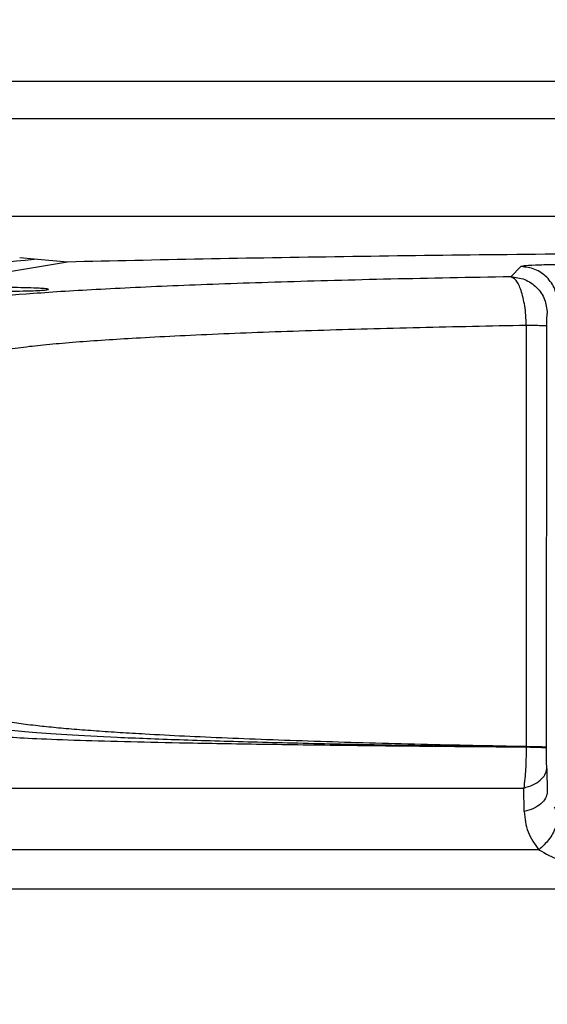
# Model space of a CAD drawing. Header units: inches. Extents: x 144.9 to 238.4, y 214.8 to 247.7.
# Tile 45 of 256: x 158.6077 to 158.6605, y 225.1961 to 225.2947. Entities that reach past the tile are written whole.
import ezdxf

# ---------------------------------------------------------------- set-up
doc = ezdxf.new("R2010")
doc.units = ezdxf.units.IN
doc.header["$LTSCALE"] = 0.25
doc.header["$MEASUREMENT"] = 0
doc.layers.add('ANNOTATIONS', color=1, linetype='Continuous')
doc.layers.add('MOTOR RH', color=7, linetype='Continuous')
doc.styles.add('ARIAL', font='arial.ttf', dxfattribs={"height": 0.09375})
doc.dimstyles.new('STANDARD$0', dxfattribs={"dimtxt": 0.09375, "dimasz": 0.09375, "dimexe": 0.03125, "dimexo": 0.046875, "dimgap": 0.09, "dimtad": 0, "dimtih": 1, "dimtoh": 1, "dimdec": 4, "dimzin": 0, "dimdsep": 46, "dimtxsty": 'ARIAL', "dimcen": 0.09, "dimadec": 0, "dimazin": 0, "dimtfac": 1, "dimtdec": 4, "dimtofl": 0, "dimtmove": 0, "dimatfit": 1, "dimfxl": 1, "dimtolj": 1, "dimtzin": 0, "dimarcsym": 0})

# ---------------------------------------------------------------- blocks, each defined once
blk = doc.blocks.new('*D61')
at = {"layer": 'ANNOTATIONS', "color": 0, "lineweight": -2, "transparency": 16777216}
for p, q in [((158.0267998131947, 223.8493624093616), (158.0267998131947, 225.9990556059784)), ((159.1674248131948, 224.9900478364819), (159.1674248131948, 225.9990556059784)), ((158.1205498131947, 225.9678056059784), (158.312002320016, 225.9678056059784)), ((159.0736748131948, 225.9678056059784), (158.8822223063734, 225.9678056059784))]:
    blk.add_line(p, q, dxfattribs=at)
at = {"layer": 'ANNOTATIONS', "color": 0, "transparency": 16777216}
for points in [[(158.1205498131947, 225.9834306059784), (158.1205498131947, 225.9521806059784), (158.0267998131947, 225.9678056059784)], [(159.0736748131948, 225.9834306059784), (159.0736748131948, 225.9521806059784), (159.1674248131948, 225.9678056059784)]]:
    blk.add_solid(points, dxfattribs=at)
at = {"layer": 'defpoints', "color": 0, "transparency": 16777216}
for p in [(158.0267998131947, 225.9678056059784), (159.1674248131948, 224.9431728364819), (158.0267998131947, 223.8024874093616)]:
    blk.add_point(p, dxfattribs=at)
at = {"layer": 'ANNOTATIONS', "color": 0, "transparency": 16777216, "insert": (158.5971123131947, 225.9678056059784), "char_height": 0.09375, "attachment_point": 5, "style": 'ARIAL'}
blk.add_mtext('\\A1;18 5/8"', dxfattribs=at)
blk = doc.blocks.new('*D63')
at = {"layer": 'ANNOTATIONS', "color": 0, "lineweight": -2, "transparency": 16777216}
for p, q in [((158.0267998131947, 223.8493624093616), (158.0267998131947, 226.3654182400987)), ((159.5003668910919, 225.1127240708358), (159.5003668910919, 226.3654182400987)), ((158.1205498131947, 226.3341682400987), (158.559241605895, 226.3341682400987)), ((159.4066168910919, 226.3341682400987), (158.9679250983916, 226.3341682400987))]:
    blk.add_line(p, q, dxfattribs=at)
at = {"layer": 'ANNOTATIONS', "color": 0, "transparency": 16777216}
for points in [[(158.1205498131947, 226.3497932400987), (158.1205498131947, 226.3185432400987), (158.0267998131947, 226.3341682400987)], [(159.4066168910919, 226.3497932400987), (159.4066168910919, 226.3185432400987), (159.5003668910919, 226.3341682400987)]]:
    blk.add_solid(points, dxfattribs=at)
at = {"layer": 'defpoints', "color": 0, "transparency": 16777216}
for p in [(158.0267998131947, 226.3341682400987), (159.5003668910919, 225.0658490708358), (158.0267998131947, 223.8024874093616)]:
    blk.add_point(p, dxfattribs=at)
at = {"layer": 'ANNOTATIONS', "color": 0, "transparency": 16777216, "insert": (158.7635833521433, 226.3341682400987), "char_height": 0.09375, "attachment_point": 5, "style": 'ARIAL'}
blk.add_mtext('\\A1;24""', dxfattribs=at)

msp = doc.modelspace()

# ---------------------------------------------------------------- linework, layer by layer
at = {"layer": 'MOTOR RH'}
for p, q in [((158.8694732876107, 225.288537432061), (158.5323669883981, 225.288537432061)), ((158.5486401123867, 225.2848464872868), (158.853200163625, 225.2848464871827)), ((158.8470740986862, 225.2750039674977), (158.5547661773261, 225.2750039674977)), ((158.6091454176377, 225.2707357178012), (158.6076892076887, 225.2708640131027)), ((158.6124810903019, 225.2704557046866), (158.6091453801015, 225.2707358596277)), ((158.6124810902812, 225.2704557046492), (158.588967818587, 225.2664814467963)), ((158.6578459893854, 225.2699997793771), (158.6568256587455, 225.2689794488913)), ((158.658389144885, 225.2641369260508), (158.6583729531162, 225.2219199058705)), ((158.6604124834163, 225.2218522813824), (158.6604417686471, 225.2640729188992)), ((158.6583727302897, 225.2218568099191), (158.6583731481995, 225.2216855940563)), ((158.6583727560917, 225.2218872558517), (158.6583727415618, 225.2218568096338)), ((158.6604125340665, 225.2217717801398), (158.6604124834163, 225.2218522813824)), ((158.6604348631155, 225.2197163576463), (158.660493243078, 225.2173511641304)), ((158.605032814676, 225.2177732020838), (158.6581400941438, 225.2177732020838)), ((158.6581767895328, 225.2154080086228), (158.6581400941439, 225.2177732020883)), ((158.6596453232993, 225.2115925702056), (158.6011246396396, 225.2115925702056)), ((158.599707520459, 225.2076801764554), (158.6925321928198, 225.2076801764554))]:
    msp.add_line(p, q, dxfattribs=at)
for points, knots in [([(158.588967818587, 225.2688335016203), (158.5909496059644, 225.2690242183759), (158.5975426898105, 225.2696587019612), (158.6043701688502, 225.2702924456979), (158.6091454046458, 225.2707356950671)], [0, 0, 0, 0, 0.300585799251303, 1, 1, 1, 1]), ([(158.7009201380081, 225.2714182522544), (158.6957223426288, 225.2714129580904), (158.6852981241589, 225.2714023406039), (158.6697795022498, 225.2713169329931), (158.6546320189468, 225.2711822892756), (158.6399684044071, 225.2709930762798), (158.6257939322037, 225.2707566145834), (158.6169433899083, 225.2705565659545), (158.6124810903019, 225.2704557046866)], [0, 0, 0, 0, 0.1657703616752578, 0.3324537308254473, 0.4999965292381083, 0.6638104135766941, 0.8304986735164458, 1, 1, 1, 1]), ([(158.6639692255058, 225.2702062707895), (158.6631858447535, 225.2702032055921), (158.6616154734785, 225.2701970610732), (158.6596167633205, 225.2701496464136), (158.6581904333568, 225.27008155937), (158.6579606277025, 225.270026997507), (158.6578459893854, 225.2699997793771)], [0, 0, 0, 0, 0.2494261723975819, 0.5000016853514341, 0.7505763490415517, 1, 1, 1, 1]), ([(158.6568256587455, 225.2689794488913), (158.6527567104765, 225.2689039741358), (158.6446150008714, 225.2687529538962), (158.6336585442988, 225.2684557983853), (158.6238834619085, 225.2681134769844), (158.6155505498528, 225.2677270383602), (158.6087811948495, 225.2673050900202), (158.6037498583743, 225.2668549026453), (158.6003794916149, 225.2663853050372), (158.5997036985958, 225.266064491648), (158.5993660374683, 225.2659041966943)], [0, 0, 0, 0, 0.1249349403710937, 0.2499869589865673, 0.3750455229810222, 0.5000591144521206, 0.6250776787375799, 0.7500922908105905, 0.8751331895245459, 1, 1, 1, 1]), ([(158.6583891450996, 225.2641369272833), (158.658377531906, 225.2644683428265), (158.6583544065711, 225.265128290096), (158.6582060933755, 225.266363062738), (158.6578978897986, 225.267669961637), (158.6573892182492, 225.2687299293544), (158.6570122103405, 225.2688968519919), (158.6568256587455, 225.2689794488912)], [0, 0, 0, 0, 0.1326972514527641, 0.2642398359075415, 0.5177648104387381, 0.7613796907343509, 1, 1, 1, 1]), ([(158.6050265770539, 225.2675256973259), (158.605586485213, 225.2675273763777), (158.6065117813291, 225.2675301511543), (158.6078876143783, 225.2675511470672), (158.609027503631, 225.2675812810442), (158.6099249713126, 225.2676238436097), (158.6104476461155, 225.2676690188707), (158.6106418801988, 225.2677172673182), (158.610474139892, 225.2677697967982), (158.6099185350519, 225.2678157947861), (158.6090278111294, 225.2678579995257), (158.6082662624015, 225.2678765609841), (158.6078054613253, 225.2678877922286)], [0, 0, 0, 0, 0.1152605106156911, 0.1904778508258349, 0.3073222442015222, 0.4067191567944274, 0.4999507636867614, 0.5931891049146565, 0.6926061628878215, 0.8094837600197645, 0.8847216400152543, 0.9999999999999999, 0.9999999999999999, 0.9999999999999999, 0.9999999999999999]), ([(158.6078054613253, 225.2678877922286), (158.6073668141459, 225.2678953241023), (158.6064896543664, 225.267910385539), (158.6055142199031, 225.2679126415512), (158.6050265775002, 225.2679137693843)], [0, 0, 0, 0, 0.5000767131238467, 1, 1, 1, 1]), ([(158.6604417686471, 225.2640729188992), (158.6604425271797, 225.2642210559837), (158.6604441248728, 225.2645330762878), (158.6604546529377, 225.264937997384), (158.6604703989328, 225.2652404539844), (158.660483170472, 225.2652898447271), (158.6604897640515, 225.2653153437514)], [0, 0, 0, 0, 0.2186024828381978, 0.4604411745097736, 0.7214412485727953, 1, 1, 1, 1]), ([(158.6042835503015, 225.2610718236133), (158.6043954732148, 225.2611491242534), (158.6046095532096, 225.2612969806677), (158.605377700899, 225.2615070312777), (158.6063426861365, 225.2616956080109), (158.6074448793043, 225.2618626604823), (158.6089162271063, 225.2620484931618), (158.610902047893, 225.2622537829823), (158.6135794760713, 225.2624788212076), (158.6165210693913, 225.2626867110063), (158.6210529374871, 225.2629622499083), (158.6277449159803, 225.2632870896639), (158.6372180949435, 225.2636314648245), (158.6474038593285, 225.2639200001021), (158.6547786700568, 225.2640656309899), (158.6583891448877, 225.2641369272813)], [0, 0, 0, 0, 0.06060433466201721, 0.1159206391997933, 0.1659478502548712, 0.2106850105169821, 0.2501312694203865, 0.3171367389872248, 0.3811542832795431, 0.4421833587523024, 0.5002234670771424, 0.6326723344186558, 0.760118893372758, 0.8825617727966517, 1, 1, 1, 1]), ([(158.6583891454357, 225.2641369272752), (158.6586743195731, 225.2641333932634), (158.6592445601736, 225.2641263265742), (158.6598874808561, 225.2641106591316), (158.6603283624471, 225.2640925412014), (158.6604039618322, 225.2640794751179), (158.6604417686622, 225.2640729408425)], [0, 0, 0, 0, 0.2500472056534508, 0.5000000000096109, 0.749952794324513, 1, 1, 1, 1]), ([(158.6583729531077, 225.2219199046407), (158.6548080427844, 225.2219908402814), (158.6475259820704, 225.2221357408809), (158.6392321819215, 225.2223723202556), (158.6329275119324, 225.2225876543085), (158.6283823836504, 225.2227660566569), (158.6241059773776, 225.2229591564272), (158.6205758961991, 225.2231443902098), (158.6176768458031, 225.2233185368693), (158.6152998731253, 225.223479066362), (158.6130715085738, 225.22365042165), (158.6110276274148, 225.2238326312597), (158.6090541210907, 225.224041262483), (158.6071847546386, 225.2242934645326), (158.6055439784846, 225.2246045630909), (158.6051345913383, 225.224833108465), (158.6049135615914, 225.2249565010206)], [0, 0, 0, 0, 0.1174045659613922, 0.2398229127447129, 0.3029495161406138, 0.3673327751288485, 0.4329731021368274, 0.4998709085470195, 0.5460628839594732, 0.5941666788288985, 0.6441824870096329, 0.6961105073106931, 0.749950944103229, 0.8188410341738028, 0.9021915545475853, 1, 1, 1, 1]), ([(158.6060524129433, 225.2236771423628), (158.6068040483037, 225.2235822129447), (158.6083061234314, 225.2233925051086), (158.61221890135, 225.2231197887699), (158.6172660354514, 225.2228603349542), (158.6235149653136, 225.2226183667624), (158.6308257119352, 225.2223964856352), (158.6391423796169, 225.2221987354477), (158.6482882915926, 225.222024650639), (158.6550084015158, 225.2219330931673), (158.6583727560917, 225.2218872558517)], [0, 0, 0, 0, 0.1255709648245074, 0.2509421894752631, 0.3753272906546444, 0.5002889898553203, 0.6252582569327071, 0.7494539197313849, 0.8745666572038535, 1, 1, 1, 1]), ([(158.6583727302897, 225.2218568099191), (158.6551790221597, 225.2218820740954), (158.6486851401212, 225.2219334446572), (158.6412037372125, 225.2220152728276), (158.6354751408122, 225.2220889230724), (158.6313179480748, 225.22214935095), (158.627357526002, 225.2222143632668), (158.6228234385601, 225.2222988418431), (158.617846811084, 225.2224097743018), (158.6128362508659, 225.2225536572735), (158.6085679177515, 225.2227174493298), (158.6069134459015, 225.2228363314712), (158.606054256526, 225.2228980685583)], [0, 0, 0, 0, 0.1189624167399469, 0.2418905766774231, 0.304870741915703, 0.3688448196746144, 0.4338134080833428, 0.4997772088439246, 0.6091471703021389, 0.7289691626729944, 0.8592500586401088, 1, 1, 1, 1]), ([(158.6583731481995, 225.2216855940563), (158.658363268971, 225.2210050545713), (158.6583431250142, 225.2196174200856), (158.6582086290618, 225.2183957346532), (158.6581400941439, 225.2177732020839)], [0, 0, 0, 0, 0.4904313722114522, 1, 1, 1, 1]), ([(158.6604125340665, 225.2217717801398), (158.6603765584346, 225.2217802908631), (158.6603032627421, 225.2217976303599), (158.6598626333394, 225.2218218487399), (158.6592194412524, 225.2218428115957), (158.6586514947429, 225.2218522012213), (158.6583727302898, 225.2218568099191)], [0, 0, 0, 0, 0.2454143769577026, 0.5000000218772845, 0.7545856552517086, 1, 1, 1, 1]), ([(158.6604124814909, 225.2218522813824), (158.6603746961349, 225.2218591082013), (158.6602991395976, 225.2218727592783), (158.6598611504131, 225.221891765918), (158.6592227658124, 225.221908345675), (158.6586562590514, 225.2219160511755), (158.6583729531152, 225.2219199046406)], [0, 0, 0, 0, 0.2500467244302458, 0.4999996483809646, 0.7499534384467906, 1, 1, 1, 1]), ([(158.6604348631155, 225.2197163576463), (158.6604281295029, 225.2200363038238), (158.6604148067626, 225.2206693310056), (158.6604132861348, 225.2214069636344), (158.6604125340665, 225.2217717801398)], [0, 0, 0, 0, 0.505422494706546, 0.9999999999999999, 0.9999999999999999, 0.9999999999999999, 0.9999999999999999]), ([(158.658140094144, 225.2177732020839), (158.6584574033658, 225.2178712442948), (158.6590918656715, 225.2180672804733), (158.6598171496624, 225.2185403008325), (158.6603134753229, 225.2191017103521), (158.6603943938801, 225.2195114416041), (158.6604348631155, 225.2197163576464)], [0, 0, 0, 0, 0.2500615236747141, 0.4999999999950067, 0.7499384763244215, 1, 1, 1, 1]), ([(158.6604932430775, 225.2173511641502), (158.6604523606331, 225.217145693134), (158.6603706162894, 225.2167348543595), (158.6598691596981, 225.2161724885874), (158.6591366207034, 225.2156997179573), (158.6584967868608, 225.2155052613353), (158.6581767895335, 225.2154080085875)], [0, 0, 0, 0, 0.2500628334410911, 0.4999999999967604, 0.7499371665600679, 1, 1, 1, 1]), ([(158.6611820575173, 225.2158869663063), (158.6613194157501, 225.2156154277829), (158.6615309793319, 225.2151971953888), (158.661491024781, 225.2144506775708), (158.6613352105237, 225.2138319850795), (158.6610433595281, 225.2131996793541), (158.6605321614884, 225.2124060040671), (158.6599944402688, 225.211912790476), (158.6596453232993, 225.2115925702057)], [0, 0, 0, 0, 0.2389458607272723, 0.3680321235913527, 0.5000000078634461, 0.6319678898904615, 0.7610541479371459, 1, 1, 1, 1]), ([(158.6581767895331, 225.2154080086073), (158.6582532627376, 225.2147133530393), (158.6584105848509, 225.2132842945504), (158.6592261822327, 225.212166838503), (158.6596453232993, 225.2115925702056)], [0, 0, 0, 0, 0.4860931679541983, 1, 1, 1, 1]), ([(158.6596453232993, 225.2115925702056), (158.6603147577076, 225.2112037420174), (158.6617022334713, 225.2103978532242), (158.6634896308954, 225.2102680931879), (158.6644146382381, 225.210200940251)], [0, 0, 0, 0, 0.4824836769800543, 0.9999999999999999, 0.9999999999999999, 0.9999999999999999, 0.9999999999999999])]:
    msp.add_open_spline(points, degree=3, knots=knots, dxfattribs=at)
for points in [[(158.6615100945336, 225.2663356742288), (158.6614545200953, 225.2668154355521), (158.6613433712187, 225.2677749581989), (158.6604958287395, 225.2689855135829), (158.6592852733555, 225.2698330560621), (158.6583257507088, 225.2699442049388), (158.6578459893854, 225.2699997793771)], [(158.6568256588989, 225.2689794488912), (158.6573054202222, 225.2689238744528), (158.658264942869, 225.2688127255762), (158.659475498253, 225.267965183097), (158.6603230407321, 225.266754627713), (158.6604341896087, 225.2657951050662), (158.660489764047, 225.2653153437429)]]:
    msp.add_open_spline(points, degree=3, dxfattribs=at)

# ---------------------------------------------------------------- dimensions: what is measured, and where the dimension line sits
at = {"layer": 'ANNOTATIONS'}
for base, p1, text, picture, middle in [((158.0267998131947, 226.3341682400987), (159.5003668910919, 225.0658490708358), '24""', '*D63', (158.7635833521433, 226.3341682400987)), ((158.0267998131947, 225.9678056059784), (159.1674248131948, 224.9431728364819), '18 5/8"', '*D61', (158.5971123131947, 225.9678056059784))]:
    dim = msp.add_linear_dim(base=base, p1=p1, p2=(158.0267998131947, 223.8024874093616), text=text, dimstyle='STANDARD$0', dxfattribs=at)
    dim.commit()
    dim.dimension.update_dxf_attribs({"geometry": picture, "text_midpoint": middle, "dimtype": 160})

doc.saveas('drawing.dxf')
